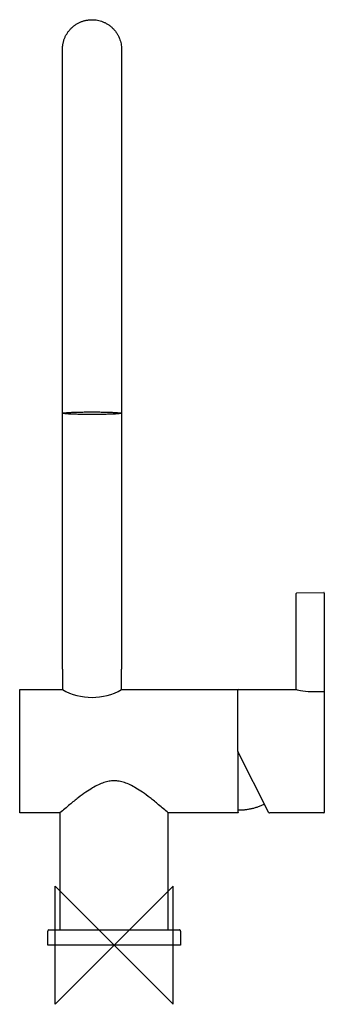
# Model space of a CAD drawing. Header units: millimetres. Extents: x -32 to 71, y -20 to 313.
import ezdxf

# ---------------------------------------------------------------- set-up
doc = ezdxf.new("R2010")
doc.units = ezdxf.units.MM
doc.header["$MEASUREMENT"] = 0
doc.layers.add('ORIGIN', color=6, linetype='Continuous')
doc.layers.add('PLANNING', color=1, linetype='Continuous')

# ---------------------------------------------------------------- blocks, each defined once
blk = doc.blocks.new('707100_F')
at = {"layer": 'ORIGIN'}
for p, q in [((20, 20), (-20, -20)), ((-20, -20), (-20, 20)), ((-20, 20), (20, -20)), ((20, -20), (20, 20))]:
    blk.add_line(p, q, dxfattribs=at)
at = {"layer": 'PLANNING'}
for p, q in [((-17.5, 180.21), (-17.5, 303.5)), ((2.5, 303.5), (2.5, 180.21)), ((-17.5, 93.5), (-17.5, 180.2)), ((2.5, 180.2), (2.5, 93.5)), ((61.7, 86.59), (61.7, 119.14)), ((61.9, 119.34), (71, 119.5)), ((41.9, 65.75), (41.9, 86.4)), ((42.1, 86.6), (61.65, 86.6)), ((66.8, 85.96), (71, 85.96)), ((71.2, 85.75), (71.2, 45)), ((52.44, 44.91), (41.92, 65.66)), ((71, 44.8), (52.62, 44.8)), ((-22.5, 0), (-22.5, 4.8)), ((22.5, 4.8), (22.5, 0)), ((22.5, 0), (-22.5, 0))]:
    blk.add_line(p, q, dxfattribs=at)
for points in [[(71.2, 119.3), (71.2, 85.75)], [(-22.1, 5.2), (22.1, 5.2)]]:
    blk.add_lwpolyline(points, dxfattribs=at)
for centre, radius, start, end in [((61.9, 119.14), 0.2, 91, 179.9658), ((71, 119.3), 0.2, 0.202, 92.489), ((-7.5, 104.14), 20.19, 240.3057, 299.6943), ((42.1, 86.4), 0.2, 90, 180), ((70.99, 85.75), 0.207, 0, 88.1879), ((42.14, 65.76), 0.236, 182.0946, 204.7985), ((71, 47.62), 0.2, 350.3886, 358.7518), ((52.62, 45), 0.2, 206.8931, 270), ((71, 45), 0.2, 270, 360), ((-22.1, 4.8), 0.4, 90.0001, 180), ((22.1, 4.8), 0.4, 359.9966, 90.0033)]:
    blk.add_arc(centre, radius, start, end, dxfattribs=at)
for points, weights, knots in [([(-17.5, 303.5), (-17.5, 307.64), (-14.57, 310.57), (-11.64, 313.5), (-7.5, 313.5)], [1, 0.923879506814, 1, 0.923879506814, 1], [0, 0, 0, 7.853982, 7.853982, 15.707964, 15.707964, 15.707964]), ([(-7.5, 179.77), (-17.5, 179.77), (-17.5, 180.2), (-17.5, 180.64), (-7.5, 180.64)], [1, 0.707106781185, 1, 0.707106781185, 1], [4.141593, 4.141593, 4.141593, 5.712389, 5.712389, 7.283185, 7.283185, 7.283185]), ([(-7.5, 180.64), (2.5, 180.64), (2.5, 180.2), (2.5, 179.77), (-7.5, 179.77)], [1, 0.707106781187, 1, 0.707106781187, 1], [5.141593, 5.141593, 5.141593, 6.712389, 6.712389, 8.283185, 8.283185, 8.283185])]:
    blk.add_rational_spline(points, weights, degree=2, knots=knots, dxfattribs=at)
for points, weights in [([(-7.5, 313.5), (2.5, 313.5), (2.5, 303.5)], [1, 0.707106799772, 1]), ([(-32, 86.4), (-32, 86.6), (-31.8, 86.6)], [1, 0.707108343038, 1]), ([(41.8, 86.6), (41.89, 86.6), (41.95, 86.53)], [1, 0.911560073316, 1]), ([(50.97, 47.82), (46.73, 45.7), (42, 45.7)], [1, 0.973103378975, 1]), ([(-31.8, 44.8), (-32, 44.8), (-32, 45)], [1, 0.707111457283, 1]), ([(42, 45), (42, 44.8), (41.8, 44.8)], [1, 0.707107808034, 1])]:
    blk.add_rational_spline(points, weights, degree=2, dxfattribs=at)
for points in [[(-17.5, 303.5), (-17.5, 303.5), (-17.5, 303.5)], [(-17.5, 93.5), (-17.5, 90.05), (-17.5, 86.6)], [(2.5, 86.6), (2.5, 90.05), (2.5, 93.5)], [(-32, 65.7), (-32, 76.05), (-32, 86.4)], [(-31.8, 86.6), (-24.65, 86.6), (-17.5, 86.6)], [(2.5, 86.6), (22.15, 86.6), (41.8, 86.6)], [(-32, 45), (-32, 55.35), (-32, 65.7)], [(42, 45), (42, 55.25), (42, 65.5)], [(-18.35, 44.8), (-25.08, 44.8), (-31.8, 44.8)], [(-18.35, 44.8), (-18.35, 25), (-18.35, 5.2)], [(41.8, 44.8), (30.08, 44.8), (18.35, 44.8)], [(18.35, 5.2), (18.35, 25), (18.35, 44.8)]]:
    blk.add_open_spline(points, degree=2, dxfattribs=at)
for points, knots in [([(61.65, 86.6), (61.65, 86.6), (62.21, 86.45), (64.1, 86.11), (65.43, 85.96), (66.8, 85.96)], [19.3641589, 19.3641589, 19.3641589, 19.3641589, 19.6141589, 19.6141589, 19.8641589, 19.8641589, 19.8641589, 19.8641589]), ([(18.35, 44.8), (17.27, 45.75), (15.23, 47.51), (12.33, 49.86), (9.77, 51.75), (7.52, 53.23), (5.48, 54.34), (3.58, 55.12), (1.77, 55.59), (0, 55.75), (-1.76, 55.59), (-3.55, 55.13), (-5.45, 54.35), (-7.49, 53.24), (-9.75, 51.76), (-12.3, 49.88), (-15.21, 47.52), (-17.26, 45.76), (-18.35, 44.8)], [0, 0, 0, 0, 4.322179, 8.071058, 11.199266, 13.863447, 16.152058, 18.16312, 20.011507, 21.737102, 23.475621, 25.286281, 27.283249, 29.600084, 32.247441, 35.392779, 39.111948, 43.482225, 43.482225, 43.482225, 43.482225])]:
    blk.add_open_spline(points, degree=3, knots=knots, dxfattribs=at)

msp = doc.modelspace()

# ---------------------------------------------------------------- block references
msp.add_blockref('707100_F', (0, 0))

doc.saveas('drawing.dxf')
